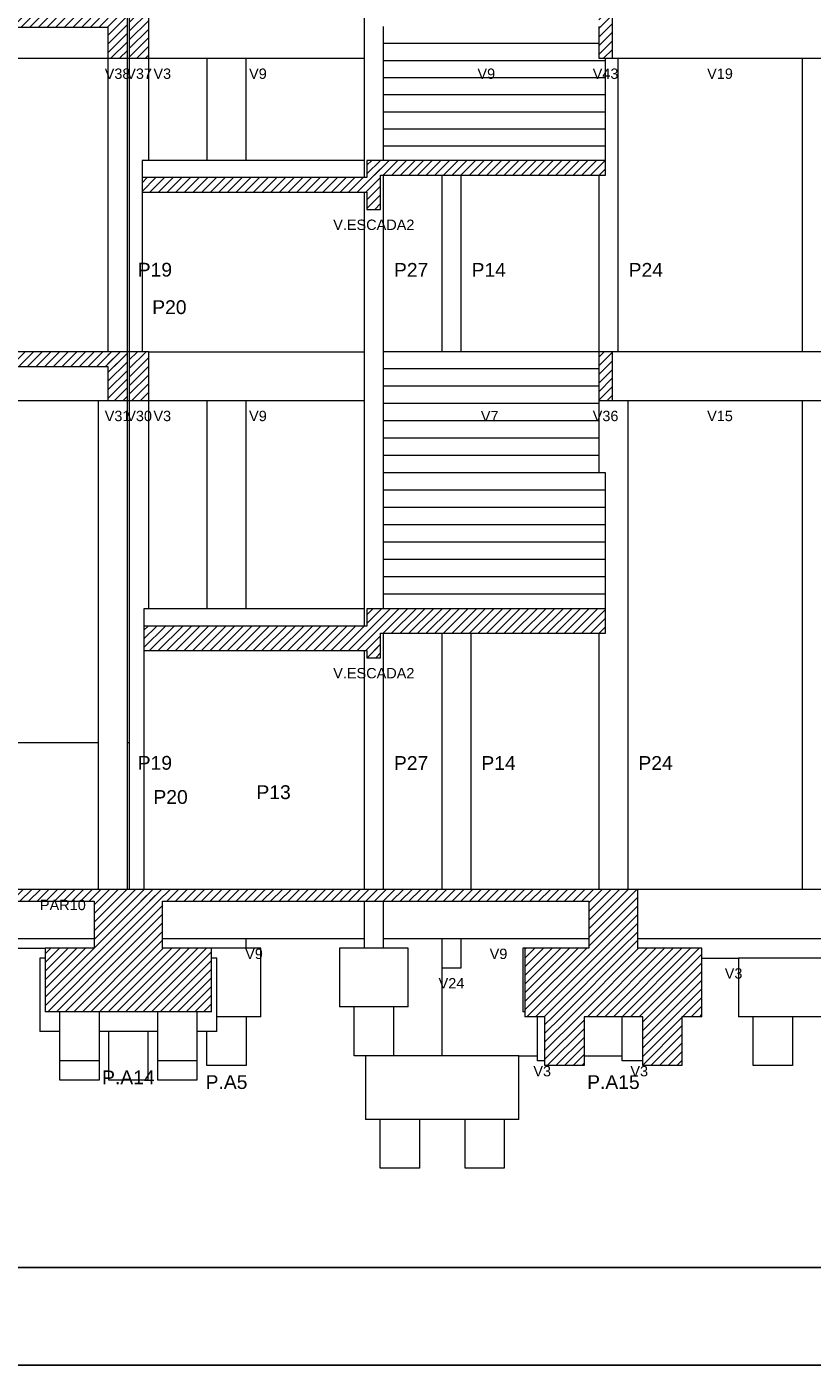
# Model space of a CAD drawing. Header units: millimetres. Extents: x 10 to 1250, y -62 to 528.
# Tile 167 of 256: x 37.39 to 45.42, y 262.49 to 276.18. Entities that reach past the tile are written whole.
import ezdxf

# ---------------------------------------------------------------- set-up
doc = ezdxf.new("R2010")
doc.units = ezdxf.units.MM
doc.header["$LTSCALE"] = 0.05
for name, color, linetype, lineweight in [('FO-Cotas', 5, 'Continuous', 5), ('FO-Níveis', 9, 'Continuous', 5), ('FO-Pilares pré-moldados', 3, 'Continuous', 20), ('FO-Seção das fundações', 9, 'Continuous', 5), ('FO-Títulos', 7, 'Continuous', 5)]:
    doc.layers.add(name, color=color, linetype=linetype, lineweight=lineweight)
doc.layers.add('FOLHA_PADRÃO', color=7, linetype='Continuous')
doc.styles.add('Arial', font='arial.ttf')
pattern_1 = [(45, (-96.81562, -34.92108), (-0.08838835, 0.08838835), [])]

# ---------------------------------------------------------------- blocks, each defined once
blk = doc.blocks.new('A1EST. 1500')
at = {"layer": 'FOLHA_PADRÃO', "color": 1, "linetype": 'Continuous'}
blk.add_line((0, 0), (150.008, 0), dxfattribs=at)
at = {"layer": 'FOLHA_PADRÃO', "color": 6, "linetype": 'Continuous'}
blk.add_lwpolyline([(149, 58.4), (149, 1), (1, 1), (1, 58.4), (149, 58.4)], dxfattribs=at)
blk = doc.blocks.new('AAA')
at = {"layer": 'FO-Níveis', "linetype": 'Continuous'}
h = blk.add_hatch(dxfattribs=at)
h.set_pattern_fill('ANSI31', color=256, style=0)
h.set_pattern_definition(pattern_1)
h.paths.add_polyline_path([(-52.8839, 25.2221), (-39.9438, 25.2221), (-39.9438, 25.5821), (-52.8839, 25.5821), (-52.8839, 25.2221)])
h = blk.add_hatch(dxfattribs=at)
h.set_pattern_fill('ANSI31', color=256, style=0)
h.set_pattern_definition(pattern_1)
h.paths.add_polyline_path([(-40.3439, 24.5821), (-39.9439, 24.5821), (-39.9439, 25.5821), (-40.3439, 25.5821), (-40.3439, 24.5821)])
h = blk.add_hatch(dxfattribs=at)
h.set_pattern_fill('ANSI31', color=256, style=0)
h.set_pattern_definition(pattern_1)
h.paths.add_polyline_path([(-39.9039, 24.5821), (-39.5039, 24.5821), (-39.5039, 25.5821), (-39.9039, 25.5821), (-39.9039, 24.5821)])
h = blk.add_hatch(dxfattribs=at)
h.set_pattern_fill('ANSI31', color=256, style=0)
h.set_pattern_definition(pattern_1)
h.paths.add_polyline_path([(-30.3039, 24.5821), (-30.0239, 24.5821), (-30.0239, 25.5821), (-30.3039, 25.5821), (-30.3039, 24.5821)])
h = blk.add_hatch(dxfattribs=at)
h.set_pattern_fill('ANSI31', color=256, style=0)
h.set_pattern_definition(pattern_1)
h.paths.add_polyline_path([(-35.0439, 22.1921), (-30.1639, 22.1921), (-30.1639, 22.4921), (-35.0439, 22.4921), (-35.0439, 22.1921)])
h = blk.add_hatch(dxfattribs=at)
h.set_pattern_fill('ANSI31', color=256, style=0)
h.set_pattern_definition(pattern_1)
h.paths.add_polyline_path([(-35.0439, 21.4921), (-34.7639, 21.4921), (-34.7639, 22.4921), (-35.0439, 22.4921), (-35.0439, 21.4921)])
h = blk.add_hatch(dxfattribs=at)
h.set_pattern_fill('ANSI31', color=256, style=0)
h.set_pattern_definition(pattern_1)
h.paths.add_polyline_path([(-39.6439, 21.8421), (-34.7639, 21.8421), (-34.7639, 22.1421), (-39.6439, 22.1421), (-39.6439, 21.8421)])
h = blk.add_hatch(dxfattribs=at)
h.set_pattern_fill('ANSI31', color=256, style=0)
h.set_pattern_definition(pattern_1)
h.paths.add_polyline_path([(-52.8839, 18.2821), (-39.9439, 18.2821), (-39.9439, 18.5821), (-52.8839, 18.5821), (-52.8839, 18.2821)])
h = blk.add_hatch(dxfattribs=at)
h.set_pattern_fill('ANSI31', color=256, style=0)
h.set_pattern_definition(pattern_1)
h.paths.add_polyline_path([(-40.3439, 17.5821), (-39.9439, 17.5821), (-39.9439, 18.5821), (-40.3439, 18.5821), (-40.3439, 17.5821)])
h = blk.add_hatch(dxfattribs=at)
h.set_pattern_fill('ANSI31', color=256, style=0)
h.set_pattern_definition(pattern_1)
h.paths.add_polyline_path([(-39.9039, 17.5821), (-39.5039, 17.5821), (-39.5039, 18.5821), (-39.9039, 18.5821), (-39.9039, 17.5821)])
h = blk.add_hatch(dxfattribs=at)
h.set_pattern_fill('ANSI31', color=256, style=0)
h.set_pattern_definition(pattern_1)
h.paths.add_polyline_path([(-30.3039, 17.5821), (-30.0239, 17.5821), (-30.0239, 18.5821), (-30.3039, 18.5821), (-30.3039, 17.5821)])
h = blk.add_hatch(dxfattribs=at)
h.set_pattern_fill('ANSI31', color=256, style=0)
h.set_pattern_definition(pattern_1)
h.paths.add_polyline_path([(-35.0439, 12.8221), (-30.1639, 12.8221), (-30.1639, 13.3221), (-35.0439, 13.3221), (-35.0439, 12.8221)])
h = blk.add_hatch(dxfattribs=at)
h.set_pattern_fill('ANSI31', color=256, style=0)
h.set_pattern_definition(pattern_1)
h.paths.add_polyline_path([(-35.0439, 12.3221), (-34.7639, 12.3221), (-34.7639, 13.3221), (-35.0439, 13.3221), (-35.0439, 12.3221)])
h = blk.add_hatch(dxfattribs=at)
h.set_pattern_fill('ANSI31', color=256, style=0)
h.set_pattern_definition(pattern_1)
h.paths.add_polyline_path([(-39.6039, 12.4681), (-34.7639, 12.4681), (-34.7639, 12.9681), (-39.6039, 12.9681), (-39.6039, 12.4681)])
h = blk.add_hatch(dxfattribs=at)
h.set_pattern_fill('ANSI31', color=256, style=0)
h.set_pattern_definition(pattern_1)
h.paths.add_polyline_path([(-53.2839, 7.3421), (-39.2239, 7.3421), (-39.2239, 7.5821), (-53.2839, 7.5821), (-53.2839, 7.3421)])
h = blk.add_hatch(dxfattribs=at)
h.set_pattern_fill('ANSI31', color=256, style=0)
h.set_pattern_definition(pattern_1)
h.paths.add_polyline_path([(-40.6239, 7.3421), (-29.5039, 7.3421), (-29.5039, 7.5821), (-40.6239, 7.5821), (-40.6239, 7.3421)])
h = blk.add_hatch(dxfattribs=at)
h.set_pattern_fill('ANSI31', color=256, style=0)
h.set_pattern_definition(pattern_1)
h.paths.add_polyline_path([(-40.6239, 6.3821), (-39.2239, 6.3821), (-39.2239, 7.5821), (-40.6239, 7.5821), (-40.6239, 6.3821)])
h = blk.add_hatch(dxfattribs=at)
h.set_pattern_fill('ANSI31', color=256, style=0)
h.set_pattern_definition(pattern_1)
h.paths.add_polyline_path([(-30.5039, 6.3821), (-29.5039, 6.3821), (-29.5039, 7.5821), (-30.5039, 7.5821), (-30.5039, 6.3821)])
h = blk.add_hatch(dxfattribs=at)
h.set_pattern_fill('ANSI31', color=256, style=0)
h.set_pattern_definition(pattern_1)
h.paths.add_polyline_path([(-41.6239, 5.0821), (-38.2239, 5.0821), (-38.2239, 6.3821), (-41.6239, 6.3821), (-41.6239, 5.0821)])
h = blk.add_hatch(dxfattribs=at)
h.set_pattern_fill('ANSI31', color=256, style=0)
h.set_pattern_definition(pattern_1)
h.paths.add_polyline_path([(-31.8122, 4.9821), (-28.1956, 4.9821), (-28.1956, 6.3821), (-31.8122, 6.3821), (-31.8122, 4.9821)])
h = blk.add_hatch(dxfattribs=at)
h.set_pattern_fill('ANSI31', color=256, style=0)
h.set_pattern_definition(pattern_1)
h.paths.add_polyline_path([(-31.4039, 4.9821), (-30.6039, 4.9821), (-30.6039, 3.9821), (-31.4039, 3.9821), (-31.4039, 4.9821)])
h = blk.add_hatch(dxfattribs=at)
h.set_pattern_fill('ANSI31', color=256, style=0)
h.set_pattern_definition(pattern_1)
h.paths.add_polyline_path([(-29.4039, 4.9821), (-28.6039, 4.9821), (-28.6039, 3.9821), (-29.4039, 3.9821), (-29.4039, 4.9821)])
at = {"layer": 'FO-Cotas'}
for p, q in [((-35.1039, 25.5821), (-35.1039, 24.5821)), ((-34.7039, 24.8821), (-34.7039, 25.2321)), ((-33.5159, 24.8821), (-34.7039, 24.8821)), ((-34.7039, 24.5821), (-34.7039, 24.8821)), ((-33.2359, 24.8821), (-33.5159, 24.8821)), ((-33.1444, 24.8821), (-33.2359, 24.8821)), ((-33.1159, 24.8821), (-33.1444, 24.8821)), ((-30.3039, 24.8821), (-33.1159, 24.8821)), ((-44.4884, 24.5821), (-40.3439, 24.5821)), ((-40.3439, 24.5821), (-40.3439, 22.4921)), ((-39.9439, 24.5821), (-39.9039, 24.5821)), ((-39.9439, 22.4921), (-39.9439, 24.5821)), ((-39.9039, 24.5821), (-39.9039, 22.4921)), ((-39.5039, 22.4921), (-39.5039, 24.5821)), ((-39.5039, 24.5821), (-38.3159, 24.5821)), ((-38.3159, 24.5821), (-38.3159, 22.4921)), ((-38.3159, 24.5821), (-37.9444, 24.5821)), ((-37.9444, 24.5821), (-37.9159, 24.5821)), ((-37.9159, 24.5821), (-37.8875, 24.5821)), ((-37.8875, 24.5821), (-37.7959, 24.5821)), ((-37.7959, 24.5821), (-37.5159, 24.5821)), ((-37.5159, 22.4921), (-37.5159, 24.5821)), ((-37.5159, 24.5821), (-37.4759, 24.5821)), ((-37.4759, 24.5821), (-37.3359, 24.5821)), ((-37.3359, 24.5821), (-37.1959, 24.5821)), ((-37.1959, 24.5821), (-35.1039, 24.5821)), ((-35.1039, 24.5821), (-35.1039, 22.4921)), ((-34.7039, 24.5321), (-34.7039, 24.5821)), ((-33.5159, 24.5321), (-34.7039, 24.5321)), ((-34.7039, 24.1821), (-34.7039, 24.5321)), ((-33.1159, 24.5321), (-33.5159, 24.5321)), ((-30.3039, 24.5321), (-33.1159, 24.5321)), ((-30.1639, 24.5321), (-30.3039, 24.5321)), ((-30.1639, 24.5321), (-30.1639, 24.5821)), ((-30.1639, 24.1821), (-30.1639, 24.5321)), ((-30.0239, 24.5821), (-29.9039, 24.5821)), ((-29.9039, 22.4921), (-29.9039, 24.5821)), ((-29.9039, 24.5821), (-29.1359, 24.5821)), ((-29.1359, 24.5821), (-29.0244, 24.5821)), ((-29.0244, 24.5821), (-28.9959, 24.5821)), ((-28.9959, 24.5821), (-28.9675, 24.5821)), ((-28.9675, 24.5821), (-28.8559, 24.5821)), ((-28.8559, 24.5821), (-26.1439, 24.5821)), ((-26.1439, 24.5821), (-26.1439, 22.4921)), ((-26.1439, 24.5821), (-25.6239, 24.5821)), ((-33.5159, 24.1821), (-34.7039, 24.1821)), ((-34.7039, 23.8321), (-34.7039, 24.1821)), ((-33.1159, 24.1821), (-33.5159, 24.1821)), ((-30.3039, 24.1821), (-33.1159, 24.1821)), ((-30.1639, 24.1821), (-30.3039, 24.1821)), ((-30.1639, 23.8321), (-30.1639, 24.1821)), ((-33.5159, 23.8321), (-34.7039, 23.8321)), ((-34.7039, 23.4821), (-34.7039, 23.8321)), ((-33.1159, 23.8321), (-33.5159, 23.8321)), ((-30.3039, 23.8321), (-33.1159, 23.8321)), ((-30.1639, 23.8321), (-30.3039, 23.8321)), ((-30.1639, 23.4821), (-30.1639, 23.8321)), ((-33.5159, 23.4821), (-34.7039, 23.4821)), ((-34.7039, 23.1321), (-34.7039, 23.4821)), ((-33.1159, 23.4821), (-33.5159, 23.4821)), ((-30.3039, 23.4821), (-33.1159, 23.4821)), ((-30.1639, 23.4821), (-30.3039, 23.4821)), ((-30.1639, 23.1321), (-30.1639, 23.4821)), ((-33.5159, 23.1321), (-34.7039, 23.1321)), ((-34.7039, 22.7821), (-34.7039, 23.1321)), ((-33.1159, 23.1321), (-33.5159, 23.1321)), ((-30.3039, 23.1321), (-33.1159, 23.1321)), ((-30.1639, 23.1321), (-30.3039, 23.1321)), ((-30.1639, 22.7821), (-30.1639, 23.1321)), ((-33.5159, 22.7821), (-34.7039, 22.7821)), ((-34.7039, 22.4921), (-34.7039, 22.7821)), ((-33.1159, 22.7821), (-33.5159, 22.7821)), ((-30.3039, 22.7821), (-33.1159, 22.7821)), ((-30.1639, 22.7821), (-30.3039, 22.7821)), ((-30.1639, 22.4921), (-30.1639, 22.7821)), ((-40.3439, 22.4921), (-40.3439, 18.5821)), ((-39.9439, 18.5821), (-39.9439, 22.4921)), ((-39.9039, 22.4921), (-39.9039, 18.5821)), ((-39.6439, 22.4921), (-39.6439, 22.1421)), ((-39.5039, 22.4921), (-39.6439, 22.4921)), ((-38.3159, 22.4921), (-39.5039, 22.4921)), ((-37.9159, 22.4921), (-38.3159, 22.4921)), ((-37.5159, 22.4921), (-37.9159, 22.4921)), ((-35.1039, 22.4921), (-37.5159, 22.4921)), ((-35.1039, 22.4921), (-35.1039, 22.1421)), ((-29.9039, 18.5821), (-29.9039, 22.4921)), ((-26.1439, 22.4921), (-26.1439, 18.5821)), ((-34.7039, 18.5821), (-34.7039, 22.1921)), ((-33.5159, 22.1921), (-33.5159, 18.5821)), ((-33.1159, 18.5821), (-33.1159, 22.1921)), ((-30.3039, 22.1921), (-30.3039, 18.5821)), ((-39.6439, 21.8421), (-39.6439, 18.5821)), ((-35.1039, 21.8421), (-35.1039, 18.5821)), ((-39.9039, 18.5821), (-39.9439, 18.5821)), ((-39.5039, 18.5821), (-38.3159, 18.5821)), ((-38.3159, 18.5821), (-37.9444, 18.5821)), ((-37.9444, 18.5821), (-37.9159, 18.5821)), ((-37.9159, 18.5821), (-37.8875, 18.5821)), ((-37.8875, 18.5821), (-37.7959, 18.5821)), ((-37.7959, 18.5821), (-37.5159, 18.5821)), ((-37.5159, 18.5821), (-37.4359, 18.5821)), ((-37.4359, 18.5821), (-37.2959, 18.5821)), ((-37.2959, 18.5821), (-37.1559, 18.5821)), ((-37.1559, 18.5821), (-35.1039, 18.5821)), ((-35.1039, 18.5821), (-35.1039, 17.7421)), ((-33.5159, 18.5821), (-34.7039, 18.5821)), ((-34.7039, 18.2281), (-34.7039, 18.5821)), ((-33.2359, 18.5821), (-33.5159, 18.5821)), ((-33.1444, 18.5821), (-33.2359, 18.5821)), ((-33.1159, 18.5821), (-33.1444, 18.5821)), ((-32.9159, 18.5821), (-33.1159, 18.5821)), ((-30.3039, 18.5821), (-32.9159, 18.5821)), ((-29.9039, 18.5821), (-30.0239, 18.5821)), ((-29.7039, 18.5821), (-29.9039, 18.5821)), ((-29.1359, 18.5821), (-29.7039, 18.5821)), ((-29.0244, 18.5821), (-29.1359, 18.5821)), ((-28.9959, 18.5821), (-29.0244, 18.5821)), ((-28.9675, 18.5821), (-28.9959, 18.5821)), ((-28.8559, 18.5821), (-28.9675, 18.5821)), ((-26.1439, 18.5821), (-28.8559, 18.5821)), ((-25.6239, 18.5821), (-26.1439, 18.5821)), ((-33.5159, 18.2281), (-34.7039, 18.2281)), ((-34.7039, 17.8741), (-34.7039, 18.2281)), ((-33.2359, 18.2281), (-33.5159, 18.2281)), ((-33.1444, 18.2281), (-33.2359, 18.2281)), ((-33.1159, 18.2281), (-33.1444, 18.2281)), ((-32.9159, 18.2281), (-33.1159, 18.2281)), ((-30.3039, 18.2281), (-32.9159, 18.2281)), ((-33.5159, 17.8741), (-34.7039, 17.8741)), ((-34.7039, 17.7421), (-34.7039, 17.8741)), ((-33.2359, 17.8741), (-33.5159, 17.8741)), ((-33.1444, 17.8741), (-33.2359, 17.8741)), ((-33.1159, 17.8741), (-33.1444, 17.8741)), ((-32.9159, 17.8741), (-33.1159, 17.8741)), ((-30.3039, 17.8741), (-32.9159, 17.8741)), ((-44.4884, 17.5821), (-40.5439, 17.5821)), ((-40.5439, 17.5821), (-40.5439, 16.8021)), ((-40.5439, 17.5821), (-40.3439, 17.5821)), ((-39.9439, 17.5821), (-39.9039, 17.5821)), ((-39.9439, 16.8021), (-39.9439, 17.5821)), ((-39.9039, 17.5821), (-39.9039, 16.8021)), ((-39.5039, 16.8021), (-39.5039, 17.5821)), ((-39.5039, 17.5821), (-38.3159, 17.5821)), ((-38.3159, 17.5821), (-38.3159, 16.8021)), ((-38.3159, 17.5821), (-37.9444, 17.5821)), ((-37.9444, 17.5821), (-37.9159, 17.5821)), ((-37.9159, 17.5821), (-37.8875, 17.5821)), ((-37.8875, 17.5821), (-37.7959, 17.5821)), ((-37.7959, 17.5821), (-37.5159, 17.5821)), ((-37.5159, 16.8021), (-37.5159, 17.5821)), ((-37.5159, 17.5821), (-37.4359, 17.5821)), ((-37.4359, 17.5821), (-37.2959, 17.5821)), ((-37.2959, 17.5821), (-37.1559, 17.5821)), ((-37.1559, 17.5821), (-35.1039, 17.5821)), ((-35.1039, 17.7421), (-35.1039, 17.5821)), ((-35.1039, 17.5821), (-35.1039, 16.8021)), ((-34.7039, 17.5821), (-34.7039, 17.7421)), ((-34.7039, 17.5201), (-34.7039, 17.5821)), ((-33.5159, 17.5201), (-34.7039, 17.5201)), ((-34.7039, 17.1661), (-34.7039, 17.5201)), ((-33.1159, 17.5201), (-33.5159, 17.5201)), ((-32.9159, 17.5201), (-33.1159, 17.5201)), ((-30.3039, 17.5201), (-32.9159, 17.5201)), ((-30.3039, 17.5821), (-30.3039, 17.5201)), ((-30.3039, 17.5201), (-30.3039, 17.1661)), ((-30.0239, 17.5821), (-29.7039, 17.5821)), ((-29.7039, 16.8021), (-29.7039, 17.5821)), ((-29.7039, 17.5821), (-29.1359, 17.5821)), ((-29.1359, 17.5821), (-29.0244, 17.5821)), ((-29.0244, 17.5821), (-28.9959, 17.5821)), ((-28.9959, 17.5821), (-28.9675, 17.5821)), ((-28.9675, 17.5821), (-28.8559, 17.5821)), ((-28.8559, 17.5821), (-26.1439, 17.5821)), ((-26.1439, 17.5821), (-26.1439, 16.8021)), ((-26.1439, 17.5821), (-25.6239, 17.5821)), ((-33.5159, 17.1661), (-34.7039, 17.1661)), ((-34.7039, 16.8121), (-34.7039, 17.1661)), ((-33.1159, 17.1661), (-33.5159, 17.1661)), ((-32.9159, 17.1661), (-33.1159, 17.1661)), ((-30.3039, 17.1661), (-32.9159, 17.1661)), ((-30.3039, 17.1661), (-30.3039, 16.8121)), ((-40.5439, 16.8021), (-40.5439, 15.8821)), ((-39.9439, 15.8821), (-39.9439, 16.8021)), ((-39.9039, 16.8021), (-39.9039, 15.8821)), ((-39.5039, 15.8821), (-39.5039, 16.8021)), ((-38.3159, 16.8021), (-38.3159, 15.8821)), ((-37.5159, 15.8821), (-37.5159, 16.8021)), ((-35.1039, 16.8021), (-35.1039, 15.8821)), ((-33.5159, 16.8121), (-34.7039, 16.8121)), ((-34.7039, 16.8021), (-34.7039, 16.8121)), ((-34.7039, 16.4581), (-34.7039, 16.8021)), ((-33.1159, 16.8121), (-33.5159, 16.8121)), ((-32.9159, 16.8121), (-33.1159, 16.8121)), ((-30.3039, 16.8121), (-32.9159, 16.8121)), ((-30.3039, 16.8121), (-30.3039, 16.8021)), ((-30.3039, 16.8021), (-30.3039, 16.4581)), ((-29.7039, 15.8821), (-29.7039, 16.8021)), ((-26.1439, 16.8021), (-26.1439, 15.8821)), ((-33.5159, 16.4581), (-34.7039, 16.4581)), ((-34.7039, 16.1041), (-34.7039, 16.4581)), ((-33.1159, 16.4581), (-33.5159, 16.4581)), ((-32.9159, 16.4581), (-33.1159, 16.4581)), ((-30.3039, 16.4581), (-32.9159, 16.4581)), ((-30.3039, 16.4581), (-30.3039, 16.1041)), ((-40.5439, 15.8821), (-40.5439, 13.3221)), ((-39.9439, 13.3221), (-39.9439, 15.8821)), ((-39.9039, 15.8821), (-39.9039, 13.3221)), ((-39.5039, 13.3221), (-39.5039, 15.8821)), ((-38.3159, 15.8821), (-38.3159, 13.3221)), ((-37.5159, 13.3221), (-37.5159, 15.8821)), ((-35.1039, 15.8821), (-35.1039, 13.3221)), ((-33.5159, 16.1041), (-34.7039, 16.1041)), ((-34.7039, 15.8821), (-34.7039, 16.1041)), ((-34.7039, 15.7501), (-34.7039, 15.8821)), ((-33.1159, 16.1041), (-33.5159, 16.1041)), ((-32.9159, 16.1041), (-33.1159, 16.1041)), ((-30.3039, 16.1041), (-32.9159, 16.1041)), ((-30.1639, 16.1041), (-30.3039, 16.1041)), ((-30.1639, 15.8821), (-30.1639, 16.1041)), ((-30.1639, 15.7501), (-30.1639, 15.8821)), ((-29.7039, 13.3221), (-29.7039, 15.8821)), ((-26.1439, 15.8821), (-26.1439, 13.3221)), ((-33.5159, 15.7501), (-34.7039, 15.7501)), ((-34.7039, 15.3961), (-34.7039, 15.7501)), ((-33.1159, 15.7501), (-33.5159, 15.7501)), ((-32.9159, 15.7501), (-33.1159, 15.7501)), ((-30.3039, 15.7501), (-32.9159, 15.7501)), ((-30.1639, 15.7501), (-30.3039, 15.7501)), ((-30.1639, 15.3961), (-30.1639, 15.7501)), ((-33.5159, 15.3961), (-34.7039, 15.3961)), ((-34.7039, 15.0421), (-34.7039, 15.3961)), ((-33.1159, 15.3961), (-33.5159, 15.3961)), ((-32.9159, 15.3961), (-33.1159, 15.3961)), ((-30.3039, 15.3961), (-32.9159, 15.3961)), ((-30.1639, 15.3961), (-30.3039, 15.3961)), ((-30.1639, 15.0421), (-30.1639, 15.3961)), ((-33.5159, 15.0421), (-34.7039, 15.0421)), ((-34.7039, 14.6881), (-34.7039, 15.0421)), ((-33.1159, 15.0421), (-33.5159, 15.0421)), ((-32.9159, 15.0421), (-33.1159, 15.0421)), ((-30.3039, 15.0421), (-32.9159, 15.0421)), ((-30.1639, 15.0421), (-30.3039, 15.0421)), ((-30.1639, 14.6881), (-30.1639, 15.0421)), ((-33.5159, 14.6881), (-34.7039, 14.6881)), ((-34.7039, 14.3341), (-34.7039, 14.6881)), ((-33.1159, 14.6881), (-33.5159, 14.6881)), ((-32.9159, 14.6881), (-33.1159, 14.6881)), ((-30.3039, 14.6881), (-32.9159, 14.6881)), ((-30.1639, 14.6881), (-30.3039, 14.6881)), ((-30.1639, 14.3341), (-30.1639, 14.6881)), ((-33.5159, 14.3341), (-34.7039, 14.3341)), ((-34.7039, 13.9801), (-34.7039, 14.3341)), ((-33.1159, 14.3341), (-33.5159, 14.3341)), ((-32.9159, 14.3341), (-33.1159, 14.3341)), ((-30.3039, 14.3341), (-32.9159, 14.3341)), ((-30.1639, 14.3341), (-30.3039, 14.3341)), ((-30.1639, 13.9801), (-30.1639, 14.3341)), ((-33.5159, 13.9801), (-34.7039, 13.9801)), ((-34.7039, 13.6261), (-34.7039, 13.9801)), ((-33.1159, 13.9801), (-33.5159, 13.9801)), ((-32.9159, 13.9801), (-33.1159, 13.9801)), ((-30.3039, 13.9801), (-32.9159, 13.9801)), ((-30.1639, 13.9801), (-30.3039, 13.9801)), ((-30.1639, 13.6261), (-30.1639, 13.9801)), ((-33.5159, 13.6261), (-34.7039, 13.6261)), ((-34.7039, 13.3221), (-34.7039, 13.6261)), ((-33.1159, 13.6261), (-33.5159, 13.6261)), ((-32.9159, 13.6261), (-33.1159, 13.6261)), ((-30.3039, 13.6261), (-32.9159, 13.6261)), ((-30.1639, 13.6261), (-30.3039, 13.6261)), ((-30.1639, 13.3221), (-30.1639, 13.6261)), ((-40.5439, 13.3221), (-40.5439, 10.5821)), ((-39.9439, 10.5821), (-39.9439, 13.3221)), ((-39.9039, 13.3221), (-39.9039, 10.5821)), ((-39.6039, 13.3221), (-39.6039, 12.9681)), ((-39.5039, 13.3221), (-39.6039, 13.3221)), ((-38.3159, 13.3221), (-39.5039, 13.3221)), ((-37.9159, 13.3221), (-38.3159, 13.3221)), ((-37.5159, 13.3221), (-37.9159, 13.3221)), ((-35.1039, 13.3221), (-37.5159, 13.3221)), ((-35.1039, 13.3221), (-35.1039, 12.9681)), ((-29.7039, 7.5821), (-29.7039, 13.3221)), ((-26.1439, 13.3221), (-26.1439, 7.5821)), ((-34.7039, 7.5821), (-34.7039, 12.8221)), ((-33.5159, 12.8221), (-33.5159, 7.5821)), ((-32.9159, 7.5821), (-32.9159, 12.8221)), ((-30.3039, 12.8221), (-30.3039, 7.5821)), ((-39.6039, 12.4681), (-39.6039, 10.5821)), ((-35.1039, 12.4681), (-35.1039, 7.5821)), ((-40.5439, 10.5821), (-44.4884, 10.5821)), ((-40.5439, 10.5821), (-40.5439, 9.5821)), ((-39.9439, 9.5821), (-39.9439, 10.5821)), ((-39.9039, 10.5821), (-39.9439, 10.5821)), ((-39.9039, 10.5821), (-39.9039, 9.5821)), ((-39.6039, 10.5821), (-39.6039, 9.5821)), ((-40.5439, 9.5821), (-40.5439, 7.5821)), ((-39.9439, 7.5821), (-39.9439, 9.5821)), ((-39.9039, 9.5821), (-39.9039, 7.5821)), ((-39.6039, 9.5821), (-39.6039, 7.5821)), ((-29.1479, 7.5821), (-29.5039, 7.5821)), ((-28.9888, 7.5821), (-29.1479, 7.5821)), ((-28.988, 7.5821), (-28.9888, 7.5821)), ((-28.9479, 7.5821), (-28.988, 7.5821)), ((-28.9078, 7.5821), (-28.9479, 7.5821)), ((-28.7479, 7.5821), (-28.9078, 7.5821)), ((-26.1439, 7.5821), (-28.7479, 7.5821)), ((-25.3439, 7.5821), (-26.1439, 7.5821)), ((-35.1039, 7.3421), (-35.1039, 6.5821)), ((-34.7039, 6.5821), (-34.7039, 7.3421)), ((-44.2859, 6.5821), (-40.6239, 6.5821)), ((-39.2239, 6.5821), (-38.3159, 6.5821)), ((-38.3159, 6.5821), (-37.9566, 6.5821)), ((-37.9566, 6.5821), (-37.9159, 6.5821)), ((-37.9159, 6.5821), (-37.8752, 6.5821)), ((-37.8752, 6.5821), (-37.5159, 6.5821)), ((-37.5159, 6.3821), (-37.5159, 6.5821)), ((-37.5159, 6.5821), (-37.4759, 6.5821)), ((-37.4759, 6.5821), (-37.3171, 6.5821)), ((-37.3171, 6.5821), (-37.2759, 6.5821)), ((-37.2759, 6.5821), (-37.0759, 6.5821)), ((-37.0759, 6.5821), (-35.1039, 6.5821)), ((-35.1039, 6.5821), (-35.1039, 6.3821)), ((-34.7039, 6.5821), (-33.5571, 6.5821)), ((-34.7039, 6.3821), (-34.7039, 6.5821)), ((-33.5571, 6.5821), (-33.5159, 6.5821)), ((-33.5159, 6.5821), (-33.5159, 5.9821)), ((-33.5159, 6.5821), (-33.4747, 6.5821)), ((-33.4747, 6.5821), (-33.3159, 6.5821)), ((-33.3159, 6.5821), (-33.156, 6.5821)), ((-33.156, 6.5821), (-33.1159, 6.5821)), ((-33.1159, 5.9821), (-33.1159, 6.5821)), ((-33.1159, 6.5821), (-32.9159, 6.5821)), ((-32.9159, 6.5821), (-30.5039, 6.5821)), ((-29.5039, 6.5821), (-29.1479, 6.5821)), ((-29.1479, 6.5821), (-28.9888, 6.5821)), ((-28.9888, 6.5821), (-28.988, 6.5821)), ((-28.988, 6.5821), (-28.9479, 6.5821)), ((-28.9479, 6.5821), (-28.9078, 6.5821)), ((-28.9078, 6.5821), (-28.7479, 6.5821)), ((-28.7479, 6.5821), (-26.1439, 6.5821)), ((-26.1439, 6.5821), (-25.3439, 6.5821)), ((-43.0776, 6.3821), (-41.6239, 6.3821)), ((-37.9159, 6.3821), (-38.2239, 6.3821)), ((-37.5159, 6.3821), (-37.9159, 6.3821)), ((-37.2159, 6.3821), (-37.5159, 6.3821)), ((-37.2159, 4.9821), (-37.2159, 6.3821)), ((-35.6039, 6.3821), (-35.6039, 5.1821)), ((-35.1039, 6.3821), (-35.6039, 6.3821)), ((-34.7039, 6.3821), (-35.1039, 6.3821)), ((-34.2039, 6.3821), (-34.7039, 6.3821)), ((-34.2039, 5.1821), (-34.2039, 6.3821)), ((-31.8586, 6.3821), (-31.8586, 5.0821)), ((-31.8122, 6.3821), (-31.8586, 6.3821)), ((-41.7322, 6.1821), (-41.7322, 4.6821)), ((-41.6239, 6.1821), (-41.7322, 6.1821)), ((-38.1156, 6.1821), (-38.2239, 6.1821)), ((-38.1156, 4.9821), (-38.1156, 6.1821)), ((-28.1956, 6.1821), (-27.4439, 6.1821)), ((-27.4439, 6.1821), (-27.4439, 4.9821)), ((-26.1439, 6.1821), (-27.4439, 6.1821)), ((-25.3439, 6.1821), (-26.1439, 6.1821)), ((-33.5159, 5.9821), (-33.5159, 4.1821)), ((-33.5159, 5.9821), (-33.156, 5.9821)), ((-33.156, 5.9821), (-33.1159, 5.9821)), ((-41.3239, 4.6821), (-41.3239, 5.0821)), ((-40.5239, 5.0821), (-40.5239, 4.6821)), ((-39.3239, 4.6821), (-39.3239, 5.0821)), ((-38.5239, 5.0821), (-38.5239, 4.9821)), ((-38.5239, 4.9821), (-38.5239, 4.6821)), ((-37.5159, 4.9821), (-38.1156, 4.9821)), ((-38.1156, 4.6821), (-38.1156, 4.9821)), ((-37.5159, 4.9821), (-37.5159, 3.9821)), ((-37.2159, 4.9821), (-37.5159, 4.9821)), ((-35.3039, 5.1821), (-35.6039, 5.1821)), ((-35.3039, 4.1821), (-35.3039, 5.1821)), ((-34.5039, 5.1821), (-35.3039, 5.1821)), ((-34.5039, 5.1821), (-34.5039, 4.1821)), ((-34.2039, 5.1821), (-34.5039, 5.1821)), ((-31.8122, 5.0821), (-31.8586, 5.0821)), ((-31.5586, 4.1821), (-31.5586, 4.9821)), ((-29.8266, 4.1821), (-29.8266, 4.9821)), ((-27.1439, 4.9821), (-27.4439, 4.9821)), ((-27.1439, 3.9821), (-27.1439, 4.9821)), ((-26.3439, 4.9821), (-27.1439, 4.9821)), ((-26.3439, 4.9821), (-26.3439, 3.9821)), ((-25.1439, 4.9821), (-26.3439, 4.9821)), ((-41.3239, 4.6821), (-41.7322, 4.6821)), ((-41.3239, 4.0821), (-41.3239, 4.6821)), ((-40.3239, 4.6821), (-40.5239, 4.6821)), ((-40.5239, 4.6821), (-40.5239, 4.0821)), ((-40.3239, 3.6821), (-40.3239, 4.6821)), ((-39.5239, 4.6821), (-40.3239, 4.6821)), ((-39.5239, 4.6821), (-39.5239, 3.6821)), ((-39.3239, 4.6821), (-39.5239, 4.6821)), ((-39.3239, 4.0821), (-39.3239, 4.6821)), ((-38.3159, 4.6821), (-38.5239, 4.6821)), ((-38.5239, 4.6821), (-38.5239, 4.0821)), ((-38.3159, 3.9821), (-38.3159, 4.6821)), ((-38.1156, 4.6821), (-38.3159, 4.6821)), ((-35.0706, 4.1821), (-35.3039, 4.1821)), ((-35.0706, 4.1821), (-35.0706, 2.8821)), ((-34.5039, 4.1821), (-35.0706, 4.1821)), ((-33.5159, 4.1821), (-34.5039, 4.1821)), ((-33.156, 4.1821), (-33.5159, 4.1821)), ((-33.1159, 4.1821), (-33.156, 4.1821)), ((-32.9159, 4.1821), (-33.1159, 4.1821)), ((-31.9386, 4.1821), (-32.9159, 4.1821)), ((-31.9386, 4.1821), (-31.5586, 4.1821)), ((-31.9386, 2.8821), (-31.9386, 4.1821)), ((-31.5586, 4.0821), (-31.5586, 4.1821)), ((-30.6039, 4.1821), (-30.0039, 4.1821)), ((-30.0039, 4.1821), (-29.8266, 4.1821)), ((-29.8266, 4.0821), (-29.8266, 4.1821)), ((-41.3239, 3.6821), (-41.3239, 4.0821)), ((-40.5239, 4.0821), (-41.3239, 4.0821)), ((-40.5239, 4.0821), (-40.5239, 3.6821)), ((-39.3239, 3.6821), (-39.3239, 4.0821)), ((-38.5239, 4.0821), (-39.3239, 4.0821)), ((-38.5239, 4.0821), (-38.5239, 3.6821)), ((-37.5159, 3.9821), (-38.3159, 3.9821)), ((-31.4039, 4.0821), (-31.5586, 4.0821)), ((-29.4039, 4.0821), (-29.8266, 4.0821)), ((-26.3439, 3.9821), (-27.1439, 3.9821)), ((-40.5239, 3.6821), (-41.3239, 3.6821)), ((-39.5239, 3.6821), (-40.3239, 3.6821)), ((-38.5239, 3.6821), (-39.3239, 3.6821)), ((-34.7706, 2.8821), (-35.0706, 2.8821)), ((-34.7706, 1.8821), (-34.7706, 2.8821)), ((-33.9706, 2.8821), (-34.7706, 2.8821)), ((-33.9706, 2.8821), (-33.9706, 1.8821)), ((-33.0386, 2.8821), (-33.9706, 2.8821)), ((-33.0386, 1.8821), (-33.0386, 2.8821)), ((-32.2386, 2.8821), (-33.0386, 2.8821)), ((-32.2386, 2.8821), (-32.2386, 1.8821)), ((-31.9386, 2.8821), (-32.2386, 2.8821)), ((-33.9706, 1.8821), (-34.7706, 1.8821)), ((-32.2386, 1.8821), (-33.0386, 1.8821))]:
    blk.add_line(p, q, dxfattribs=at)
at = {"layer": 'FO-Títulos'}
for p, q in [((-39.9438, 25.2221), (-39.9438, 25.5821)), ((-39.9039, 25.5821), (-39.9039, 24.5821)), ((-39.5039, 24.5821), (-39.5039, 25.5821)), ((-30.0239, 24.5821), (-30.0239, 25.5821)), ((-44.4884, 25.2221), (-40.3439, 25.2221)), ((-40.3439, 25.2221), (-40.3439, 24.5821)), ((-39.9439, 24.5821), (-39.9439, 25.2221)), ((-30.3039, 25.2321), (-30.3039, 24.8821)), ((-30.3039, 24.8821), (-30.3039, 24.5821)), ((-40.3439, 24.5821), (-40.3437, 24.5821)), ((-40.3437, 24.5821), (-40.1439, 24.5821)), ((-40.1439, 24.5821), (-40.1437, 24.5821)), ((-40.1437, 24.5821), (-39.9439, 24.5821)), ((-39.9039, 24.5821), (-39.7039, 24.5821)), ((-39.7039, 24.5821), (-39.6439, 24.5821)), ((-39.6439, 24.5821), (-39.5039, 24.5821)), ((-30.3039, 24.5821), (-30.1639, 24.5821)), ((-30.1639, 24.5821), (-30.0239, 24.5821)), ((-35.0439, 22.4921), (-35.0439, 22.1921)), ((-34.9039, 22.4921), (-35.0439, 22.4921)), ((-34.7639, 22.4921), (-34.9039, 22.4921)), ((-34.7039, 22.4921), (-34.7639, 22.4921)), ((-33.5159, 22.4921), (-34.7039, 22.4921)), ((-33.1159, 22.4921), (-33.5159, 22.4921)), ((-30.3039, 22.4921), (-33.1159, 22.4921)), ((-30.1639, 22.4921), (-30.3039, 22.4921)), ((-30.1639, 22.4321), (-30.1639, 22.4921)), ((-35.0439, 22.1921), (-35.0439, 22.1421)), ((-34.7639, 22.1421), (-34.7639, 22.1921)), ((-34.7639, 22.1921), (-34.7039, 22.1921)), ((-34.7039, 22.1921), (-33.5159, 22.1921)), ((-33.5159, 22.1921), (-33.1159, 22.1921)), ((-33.1159, 22.1921), (-30.3039, 22.1921)), ((-30.3039, 22.1921), (-30.1639, 22.1921)), ((-30.1639, 22.1921), (-30.1639, 22.4321)), ((-39.6439, 22.1421), (-39.6439, 21.8421)), ((-39.5039, 22.1421), (-39.6439, 22.1421)), ((-38.3159, 22.1421), (-39.5039, 22.1421)), ((-37.9159, 22.1421), (-38.3159, 22.1421)), ((-37.5159, 22.1421), (-37.9159, 22.1421)), ((-35.1039, 22.1421), (-37.5159, 22.1421)), ((-35.0439, 22.1421), (-35.1039, 22.1421)), ((-34.7639, 21.8421), (-34.7639, 22.1421)), ((-39.6439, 21.8421), (-39.5039, 21.8421)), ((-39.5039, 21.8421), (-38.3159, 21.8421)), ((-38.3159, 21.8421), (-37.9159, 21.8421)), ((-37.9159, 21.8421), (-37.5159, 21.8421)), ((-37.5159, 21.8421), (-35.1039, 21.8421)), ((-35.1039, 21.8421), (-35.0439, 21.8421)), ((-35.0439, 21.8421), (-35.0439, 21.4921)), ((-34.7639, 21.4921), (-34.7639, 21.8421)), ((-35.0439, 21.4921), (-34.9039, 21.4921)), ((-34.9039, 21.4921), (-34.7639, 21.4921)), ((-40.5439, 18.5821), (-44.4884, 18.5821)), ((-40.3439, 18.5821), (-40.5439, 18.5821)), ((-40.1439, 18.5821), (-40.3439, 18.5821)), ((-39.9439, 18.5821), (-40.1439, 18.5821)), ((-39.9439, 18.2821), (-39.9439, 18.5821)), ((-39.9039, 18.5821), (-39.9039, 17.7421)), ((-39.7039, 18.5821), (-39.9039, 18.5821)), ((-39.6439, 18.5821), (-39.7039, 18.5821)), ((-39.5039, 18.5821), (-39.6439, 18.5821)), ((-39.5039, 17.7421), (-39.5039, 18.5821)), ((-30.3039, 18.5821), (-30.3039, 18.2281)), ((-30.1639, 18.5821), (-30.3039, 18.5821)), ((-30.0239, 18.5821), (-30.1639, 18.5821)), ((-30.0239, 17.7421), (-30.0239, 18.5821)), ((-44.4884, 18.2821), (-40.5439, 18.2821)), ((-40.5439, 18.2821), (-40.3439, 18.2821)), ((-40.3439, 18.2821), (-40.3439, 17.7421)), ((-39.9439, 17.7421), (-39.9439, 18.2821)), ((-30.3039, 18.2281), (-30.3039, 17.8741)), ((-30.3039, 17.8741), (-30.3039, 17.7421)), ((-40.3439, 17.7421), (-40.3439, 17.5821)), ((-40.3439, 17.5821), (-40.1439, 17.5821)), ((-40.1439, 17.5821), (-39.9439, 17.5821)), ((-39.9439, 17.5821), (-39.9439, 17.7421)), ((-39.9039, 17.7421), (-39.9039, 17.5821)), ((-39.9039, 17.5821), (-39.7039, 17.5821)), ((-39.7039, 17.5821), (-39.6439, 17.5821)), ((-39.6439, 17.5821), (-39.5039, 17.5821)), ((-39.5039, 17.5821), (-39.5039, 17.7421)), ((-30.3039, 17.7421), (-30.3039, 17.5821)), ((-30.3039, 17.5821), (-30.1639, 17.5821)), ((-30.1639, 17.5821), (-30.0239, 17.5821)), ((-30.0239, 17.5821), (-30.0239, 17.7421)), ((-35.0439, 13.3221), (-35.0439, 12.9681)), ((-34.9039, 13.3221), (-35.0439, 13.3221)), ((-34.7639, 13.3221), (-34.9039, 13.3221)), ((-34.7039, 13.3221), (-34.7639, 13.3221)), ((-33.5159, 13.3221), (-34.7039, 13.3221)), ((-33.1159, 13.3221), (-33.5159, 13.3221)), ((-32.9159, 13.3221), (-33.1159, 13.3221)), ((-30.3039, 13.3221), (-32.9159, 13.3221)), ((-30.1639, 13.3221), (-30.3039, 13.3221)), ((-30.1639, 13.2721), (-30.1639, 13.3221)), ((-30.1639, 12.8221), (-30.1639, 13.2721)), ((-39.6039, 12.9681), (-39.6039, 12.4681)), ((-39.5039, 12.9681), (-39.6039, 12.9681)), ((-38.3159, 12.9681), (-39.5039, 12.9681)), ((-37.9159, 12.9681), (-38.3159, 12.9681)), ((-37.5159, 12.9681), (-37.9159, 12.9681)), ((-35.1039, 12.9681), (-37.5159, 12.9681)), ((-35.0439, 12.9681), (-35.1039, 12.9681)), ((-34.7639, 12.4681), (-34.7639, 12.8221)), ((-34.7639, 12.8221), (-34.7039, 12.8221)), ((-34.7039, 12.8221), (-33.5159, 12.8221)), ((-33.5159, 12.8221), (-33.1159, 12.8221)), ((-33.1159, 12.8221), (-32.9159, 12.8221)), ((-32.9159, 12.8221), (-30.3039, 12.8221)), ((-30.3039, 12.8221), (-30.1639, 12.8221)), ((-39.6039, 12.4681), (-39.5039, 12.4681)), ((-39.5039, 12.4681), (-38.3159, 12.4681)), ((-38.3159, 12.4681), (-37.9159, 12.4681)), ((-37.9159, 12.4681), (-37.5159, 12.4681)), ((-37.5159, 12.4681), (-35.1039, 12.4681)), ((-35.1039, 12.4681), (-35.0439, 12.4681)), ((-35.0439, 12.4681), (-35.0439, 12.3221)), ((-35.0439, 12.3221), (-34.9039, 12.3221)), ((-34.9039, 12.3221), (-34.7639, 12.3221)), ((-34.7639, 12.3221), (-34.7639, 12.4681)), ((-40.6239, 7.5821), (-44.2859, 7.5821)), ((-40.5439, 7.5821), (-40.6239, 7.5821)), ((-40.2439, 7.5821), (-40.5439, 7.5821)), ((-39.9439, 7.5821), (-40.2439, 7.5821)), ((-39.9039, 7.5821), (-39.9439, 7.5821)), ((-39.6039, 7.5821), (-39.9039, 7.5821)), ((-39.5039, 7.5821), (-39.6039, 7.5821)), ((-39.3039, 7.5821), (-39.5039, 7.5821)), ((-39.2239, 7.5821), (-39.3039, 7.5821)), ((-38.3159, 7.5821), (-39.2239, 7.5821)), ((-37.9566, 7.5821), (-38.3159, 7.5821)), ((-37.9159, 7.5821), (-37.9566, 7.5821)), ((-37.8752, 7.5821), (-37.9159, 7.5821)), ((-37.5159, 7.5821), (-37.8752, 7.5821)), ((-37.4759, 7.5821), (-37.5159, 7.5821)), ((-37.3171, 7.5821), (-37.4759, 7.5821)), ((-37.2759, 7.5821), (-37.3171, 7.5821)), ((-37.0759, 7.5821), (-37.2759, 7.5821)), ((-35.1039, 7.5821), (-37.0759, 7.5821)), ((-35.0439, 7.5821), (-35.1039, 7.5821)), ((-34.9039, 7.5821), (-35.0439, 7.5821)), ((-34.7639, 7.5821), (-34.9039, 7.5821)), ((-34.7039, 7.5821), (-34.7639, 7.5821)), ((-33.5571, 7.5821), (-34.7039, 7.5821)), ((-33.5159, 7.5821), (-33.5571, 7.5821)), ((-33.4747, 7.5821), (-33.5159, 7.5821)), ((-33.3159, 7.5821), (-33.4747, 7.5821)), ((-33.156, 7.5821), (-33.3159, 7.5821)), ((-33.1159, 7.5821), (-33.156, 7.5821)), ((-32.9159, 7.5821), (-33.1159, 7.5821)), ((-30.5039, 7.5821), (-32.9159, 7.5821)), ((-30.4039, 7.5821), (-30.5039, 7.5821)), ((-30.3039, 7.5821), (-30.4039, 7.5821)), ((-30.2039, 7.5821), (-30.3039, 7.5821)), ((-30.0039, 7.5821), (-30.2039, 7.5821)), ((-29.8039, 7.5821), (-30.0039, 7.5821)), ((-29.7039, 7.5821), (-29.8039, 7.5821)), ((-29.6039, 7.5821), (-29.7039, 7.5821)), ((-29.5039, 7.5821), (-29.6039, 7.5821)), ((-29.5039, 7.3421), (-29.5039, 7.5821)), ((-44.2859, 7.3421), (-40.6239, 7.3421)), ((-40.6239, 7.3421), (-40.6239, 6.5821)), ((-39.2239, 6.5821), (-39.2239, 7.3421)), ((-39.2239, 7.3421), (-38.3159, 7.3421)), ((-38.3159, 7.3421), (-37.9566, 7.3421)), ((-37.9566, 7.3421), (-37.9159, 7.3421)), ((-37.9159, 7.3421), (-37.8752, 7.3421)), ((-37.8752, 7.3421), (-37.5159, 7.3421)), ((-37.5159, 7.3421), (-37.4759, 7.3421)), ((-37.4759, 7.3421), (-37.3171, 7.3421)), ((-37.3171, 7.3421), (-37.2759, 7.3421)), ((-37.2759, 7.3421), (-37.0759, 7.3421)), ((-37.0759, 7.3421), (-35.1039, 7.3421)), ((-35.1039, 7.3421), (-35.0439, 7.3421)), ((-35.0439, 7.3421), (-34.9039, 7.3421)), ((-34.9039, 7.3421), (-34.7639, 7.3421)), ((-34.7639, 7.3421), (-34.7039, 7.3421)), ((-34.7039, 7.3421), (-33.5571, 7.3421)), ((-33.5571, 7.3421), (-33.5159, 7.3421)), ((-33.5159, 7.3421), (-33.4747, 7.3421)), ((-33.4747, 7.3421), (-33.3159, 7.3421)), ((-33.3159, 7.3421), (-33.156, 7.3421)), ((-33.156, 7.3421), (-33.1159, 7.3421)), ((-33.1159, 7.3421), (-32.9159, 7.3421)), ((-32.9159, 7.3421), (-30.5039, 7.3421)), ((-30.5039, 7.3421), (-30.5039, 6.5821)), ((-29.5039, 6.5821), (-29.5039, 7.3421)), ((-40.6239, 6.5821), (-40.6239, 6.3821)), ((-39.2239, 6.3821), (-39.2239, 6.5821)), ((-30.5039, 6.5821), (-30.5039, 6.3821)), ((-29.5039, 6.3821), (-29.5039, 6.5821)), ((-41.6239, 6.3821), (-41.6239, 6.1821)), ((-40.6239, 6.3821), (-41.6239, 6.3821)), ((-38.6159, 6.3821), (-39.2239, 6.3821)), ((-38.3159, 6.3821), (-38.6159, 6.3821)), ((-38.2239, 6.3821), (-38.3159, 6.3821)), ((-38.2239, 6.1821), (-38.2239, 6.3821)), ((-31.8122, 6.3821), (-31.8122, 5.0821)), ((-30.5039, 6.3821), (-31.8122, 6.3821)), ((-29.1479, 6.3821), (-29.5039, 6.3821)), ((-28.988, 6.3821), (-29.1479, 6.3821)), ((-28.9479, 6.3821), (-28.988, 6.3821)), ((-28.9078, 6.3821), (-28.9479, 6.3821)), ((-28.7479, 6.3821), (-28.9078, 6.3821)), ((-28.7266, 6.3821), (-28.7479, 6.3821)), ((-28.1956, 6.3821), (-28.7266, 6.3821)), ((-28.1956, 6.1821), (-28.1956, 6.3821)), ((-41.6239, 6.1821), (-41.6239, 5.0821)), ((-38.2239, 5.0821), (-38.2239, 6.1821)), ((-28.1956, 4.9821), (-28.1956, 6.1821)), ((-41.3239, 5.0821), (-41.6239, 5.0821)), ((-40.5239, 5.0821), (-41.3239, 5.0821)), ((-39.3239, 5.0821), (-40.5239, 5.0821)), ((-38.6159, 5.0821), (-39.3239, 5.0821)), ((-38.5239, 5.0821), (-38.6159, 5.0821)), ((-38.2239, 5.0821), (-38.5239, 5.0821)), ((-31.8122, 5.0821), (-31.8122, 4.9821)), ((-31.5586, 4.9821), (-31.8122, 4.9821)), ((-31.4039, 4.9821), (-31.5586, 4.9821)), ((-31.4039, 4.1821), (-31.4039, 4.9821)), ((-30.6039, 4.9821), (-30.6039, 4.1821)), ((-30.0039, 4.9821), (-30.6039, 4.9821)), ((-29.8266, 4.9821), (-30.0039, 4.9821)), ((-29.4039, 4.9821), (-29.8266, 4.9821)), ((-29.4039, 4.1821), (-29.4039, 4.9821)), ((-28.6039, 4.9821), (-28.6039, 3.9821)), ((-28.1956, 4.9821), (-28.6039, 4.9821)), ((-31.4039, 4.0821), (-31.4039, 4.1821)), ((-30.6039, 4.1821), (-30.6039, 3.9821)), ((-29.4039, 4.0821), (-29.4039, 4.1821)), ((-31.4039, 3.9821), (-31.4039, 4.0821)), ((-30.6039, 3.9821), (-31.4039, 3.9821)), ((-29.4039, 3.9821), (-29.4039, 4.0821)), ((-28.6039, 3.9821), (-29.4039, 3.9821))]:
    blk.add_line(p, q, dxfattribs=at)
at = {"layer": 'FO-Pilares pré-moldados', "char_height": 0.2824, "line_spacing_factor": 0.798, "style": 'Arial'}
for s, insert, attachment_point in [('P19', (-39.7321, 20.1135), 7), ('P27', (-34.4921, 20.1135), 7), ('P14', (-32.9041, 20.1135), 7), ('P24', (-29.6921, 20.1135), 7), ('P20', (-39.4358, 19.3476), 7), ('P19', (-39.7321, 10.0285), 7), ('P27', (-34.4921, 10.0285), 7), ('P24', (-29.4921, 10.0285), 7), ('P14', (-32.7041, 10.0285), 7), ('P20', (-39.4111, 9.3299), 7), ('P13', (-37.3041, 9.4285), 7), ('P.A14', (-39.9239, 3.5995), 8), ('P.A5', (-37.9159, 3.4995), 8), ('P.A15', (-30.0039, 3.4995), 8)]:
    blk.add_mtext(s, dxfattribs=dict(at, insert=insert, attachment_point=attachment_point))
at = {"layer": 'FO-Seção das fundações', "char_height": 0.2118, "attachment_point": 8, "line_spacing_factor": 0.798, "style": 'Arial'}
for s, insert in [('V38', (-40.1439, 24.1585)), ('V37', (-39.7039, 24.1585)), ('V3', (-39.2299, 24.1585)), ('V9', (-37.2739, 24.1585)), ('V9', (-32.6039, 24.1585)), ('V43', (-30.1639, 24.1585)), ('V19', (-27.8239, 24.1585)), ('V.ESCADA2', (-34.9039, 21.0685)), ('V31', (-40.1439, 17.1585)), ('V30', (-39.7039, 17.1585)), ('V3', (-39.2299, 17.1585)), ('V9', (-37.2739, 17.1585)), ('V7', (-32.5339, 17.1585)), ('V36', (-30.1639, 17.1585)), ('V15', (-27.8239, 17.1585)), ('V.ESCADA2', (-34.9039, 11.8985)), ('PAR10', (-41.2632, 7.1585)), ('V9', (-37.3539, 6.1585)), ('V9', (-32.3539, 6.1585)), ('V3', (-27.5459, 5.7585)), ('V24', (-33.3159, 5.5585)), ('V3', (-31.4599, 3.7585)), ('V3', (-29.4759, 3.7585))]:
    blk.add_mtext(s, dxfattribs=dict(at, insert=insert))

msp = doc.modelspace()

# ---------------------------------------------------------------- block references
msp.add_blockref('A1EST. 1500', (10.3174, 262.4885))
at = {"xscale": 0.5, "yscale": 0.5, "zscale": 0.5}
msp.add_blockref('AAA', (58.3934, 263.5616), dxfattribs=at)

doc.saveas('drawing.dxf')
